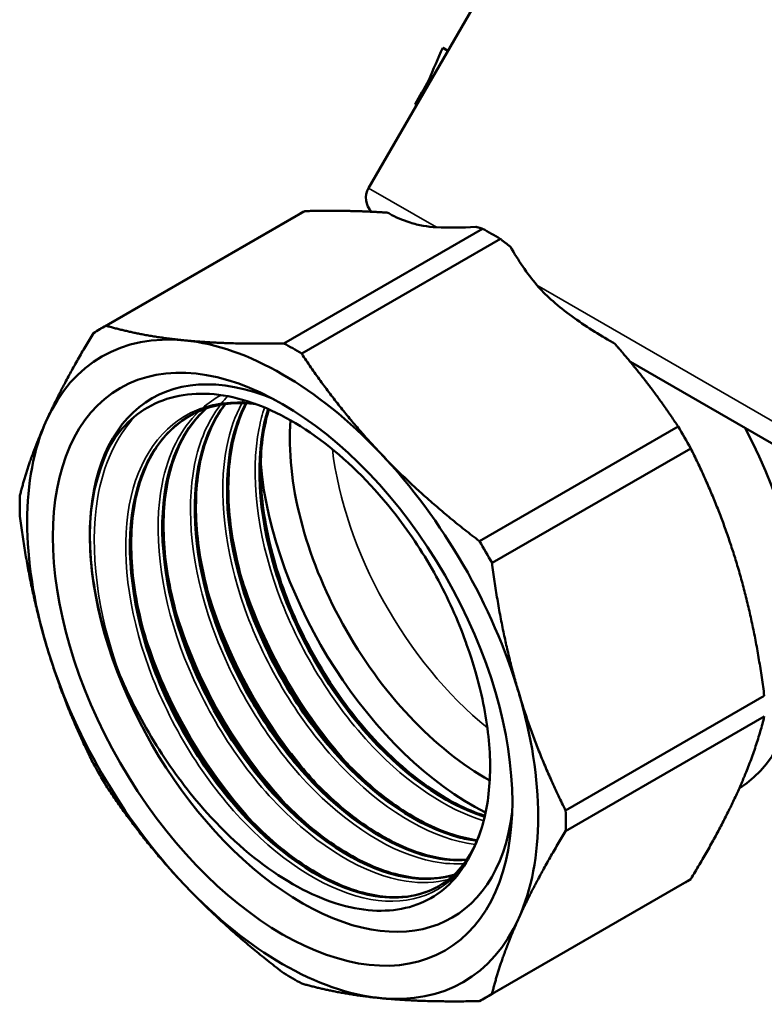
# Model space of a CAD drawing. Header units: millimetres. Extents: x 34 to 197, y 81 to 262.
# Tile 2 of 10: x 123 to 160, y 81 to 130. Entities that reach past the tile are written whole.
import ezdxf

# ---------------------------------------------------------------- set-up
doc = ezdxf.new("R2010")
doc.units = ezdxf.units.MM
doc.layers.add('Видимые тонкие (ГОСТ)', color=7, linetype='Continuous', lineweight=35)
doc.layers.add('Видимый контур (ГОСТ)', color=7, linetype='Continuous', lineweight=50)

msp = doc.modelspace()

# ---------------------------------------------------------------- linework, layer by layer
at = {"layer": 'Видимые тонкие (ГОСТ)'}
for p, q in [((140.288, 121.871), (143.726, 119.886)), ((148.793, 116.96), (167.568, 106.121))]:
    msp.add_line(p, q, dxfattribs=at)
msp.add_ellipse((148.259, 104.66), major_axis=(7, -12.124), ratio=0.57735, start_param=4.071316, end_param=5.297834, dxfattribs=at)
for points, knots in [([(145.227, 87.793), (144.175, 86.243), (142.429, 85.568), (140.398, 85.927), (138.368, 86.286), (136.07, 87.677), (134.036, 89.793), (132.003, 91.908), (130.251, 94.732), (129.191, 97.634), (128.13, 100.535), (127.768, 103.492), (128.201, 105.845), (128.634, 108.196), (129.858, 109.926), (131.611, 110.651), (132.45, 110.998), (133.407, 111.114), (134.428, 111.005)], [0.523357, 0.523357, 0.523357, 0.523357, 1.220245, 1.220245, 1.220245, 1.916957, 1.916957, 1.916957, 2.613497, 2.613497, 2.613497, 3.309869, 3.309869, 3.309869, 4.006078, 4.006078, 4.006078, 4.339437, 4.339437, 4.339437, 4.339437]), ([(145.685, 88.702), (145.546, 88.718), (145.406, 88.739), (145.264, 88.765), (143.22, 89.138), (140.908, 90.554), (138.87, 92.697), (136.834, 94.837), (135.089, 97.685), (134.044, 100.601), (133.002, 103.513), (132.667, 106.47), (133.13, 108.807), (133.291, 109.62), (133.548, 110.356), (133.89, 110.998)], [20.025531, 20.025531, 20.025531, 20.025531, 20.074076, 20.074076, 20.074076, 20.774494, 20.774494, 20.774494, 21.473943, 21.473943, 21.473943, 22.172496, 22.172496, 22.172496, 22.415413, 22.415413, 22.415413, 22.415413]), ([(144.326, 86.931), (143.673, 86.761), (142.955, 86.729), (142.195, 86.844), (140.121, 87.159), (137.748, 88.571), (135.657, 90.751), (133.611, 92.885), (131.851, 95.736), (130.795, 98.66), (129.74, 101.581), (129.397, 104.553), (129.857, 106.901), (130.158, 108.437), (130.802, 109.699), (131.711, 110.58)], [7.222035, 7.222035, 7.222035, 7.222035, 7.484819, 7.484819, 7.484819, 8.201705, 8.201705, 8.201705, 8.903255, 8.903255, 8.903255, 9.604273, 9.604273, 9.604273, 10.062544, 10.062544, 10.062544, 10.062544]), ([(145.192, 87.742), (144.671, 87.695), (144.12, 87.725), (143.548, 87.837), (141.505, 88.235), (139.202, 89.667), (137.177, 91.815), (135.153, 93.962), (133.422, 96.808), (132.389, 99.716), (131.358, 102.622), (131.033, 105.568), (131.502, 107.895), (131.741, 109.081), (132.185, 110.101), (132.799, 110.906)], [13.604715, 13.604715, 13.604715, 13.604715, 13.800209, 13.800209, 13.800209, 14.498004, 14.498004, 14.498004, 15.195408, 15.195408, 15.195408, 15.89244, 15.89244, 15.89244, 16.247642, 16.247642, 16.247642, 16.247642]), ([(146.103, 89.902), (144.269, 90.455), (142.284, 91.77), (140.507, 93.637), (138.481, 95.766), (136.742, 98.597), (135.695, 101.499), (134.642, 104.42), (134.3, 107.39), (134.762, 109.738), (134.833, 110.101), (134.924, 110.449), (135.032, 110.78)], [26.446788, 26.446788, 26.446788, 26.446788, 27.057292, 27.057292, 27.057292, 27.753461, 27.753461, 27.753461, 28.454368, 28.454368, 28.454368, 28.562855, 28.562855, 28.562855, 28.562855]), ([(127.732, 97.263), (126.583, 100.397), (126.171, 103.589), (126.597, 106.157), (126.884, 107.887), (127.55, 109.326), (128.516, 110.349)], [2.615652, 2.615652, 2.615652, 2.615652, 3.294734, 3.294734, 3.294734, 3.752243, 3.752243, 3.752243, 3.752243]), ([(139.654, 92.345), (139.488, 92.517), (139.324, 92.693), (139.162, 92.873), (136.991, 95.282), (135.161, 98.402), (134.085, 101.561), (133.963, 101.918), (133.851, 102.276), (133.749, 102.633)], [27.0518378, 27.0518378, 27.0518378, 27.0518378, 27.1029477, 27.1029477, 27.1029477, 27.7861527, 27.7861527, 27.7861527, 27.863481, 27.863481, 27.863481, 27.863481]), ([(138.021, 91.405), (137.325, 92.125), (136.658, 92.917), (136.034, 93.765), (134.295, 96.133), (132.911, 98.932), (132.114, 101.69)], [20.7686525, 20.7686525, 20.7686525, 20.7686525, 20.9828777, 20.9828777, 20.9828777, 21.5802957, 21.5802957, 21.5802957, 21.5802957]), ([(136.387, 90.462), (135.138, 91.761), (133.977, 93.289), (132.996, 94.95), (131.911, 96.787), (131.052, 98.777), (130.484, 100.746)], [14.4854672, 14.4854672, 14.4854672, 14.4854672, 14.8707726, 14.8707726, 14.8707726, 15.2971103, 15.2971103, 15.2971103, 15.2971103]), ([(134.752, 89.515), (133.07, 91.269), (131.55, 93.445), (130.405, 95.779), (129.761, 97.093), (129.237, 98.452), (128.85, 99.801)], [8.2022818, 8.2022818, 8.2022818, 8.2022818, 8.7216927, 8.7216927, 8.7216927, 9.013925, 9.013925, 9.013925, 9.013925])]:
    msp.add_open_spline(points, degree=3, knots=knots, dxfattribs=at)
for points in [[(131.9, 110.754), (132.19, 111.008), (132.504, 111.226), (132.84, 111.404)], [(132.858, 110.983), (132.958, 111.109), (133.061, 111.23), (133.169, 111.345)], [(133.913, 111.043), (133.933, 111.08), (133.954, 111.116), (133.974, 111.152)], [(126.213, 104.266), (126.246, 106.088), (126.631, 107.704), (127.32, 108.983)], [(144.682, 87.039), (144.632, 87.022), (144.582, 87.005), (144.531, 86.989)]]:
    msp.add_open_spline(points, degree=3, dxfattribs=at)
at = {"layer": 'Видимый контур (ГОСТ)'}
for p, q in [((154.538, 146.552), (140.288, 121.871)), ((144.294, 128.809), (144.038, 128.956)), ((144.294, 128.809), (144.107, 128.917)), ((143.411, 127.279), (143.338, 127.321)), ((142.71, 126.064), (142.637, 126.106)), ((136.745, 120.529), (126.711, 114.736)), ((137.069, 120.704), (127.035, 114.911)), ((146.044, 119.815), (136.01, 114.022)), ((146.946, 119.295), (136.912, 113.502)), ((164.525, 106.723), (153.513, 113.081)), ((155.921, 109.82), (145.887, 104.027)), ((156.559, 108.716), (146.524, 102.923)), ((160.276, 96.206), (150.242, 90.413)), ((160.276, 95.165), (150.242, 89.371)), ((156.245, 86.754), (146.211, 80.961)), ((156.559, 86.948), (146.524, 81.154))]:
    msp.add_line(p, q, dxfattribs=at)
msp.add_arc((141.154, 121.371), 1, 150, 224.2756, dxfattribs=at)
for centre, major_axis, ratio, start_param, end_param in [((146.495, 103.642), (-9.75, 16.887), 0.57735, 6.250484, 6.283185), ((162.646, 129.096), (-22.21, -7.915), 0.213422, 0.479984, 0.631178), ((146.495, 103.642), (-9.75, 16.887), 0.57735, 5.465086, 5.530488), ((162.646, 129.096), (-13.034, -13.034), 0.843039, 6.053749, 6.204944), ((135.95, 97.554), (-9.125, 15.805), 0.57735, 5.890486, 6.675884), ((136.461, 97.849), (-9.75, 16.887), 0.57735, 6.250484, 6.315886), ((135.95, 97.554), (-9.125, 15.805), 0.57735, 5.105088, 5.890486), ((136.461, 97.849), (9.75, -16.887), 0.57735, 2.323494, 2.388895), ((136.926, 98.117), (-7.575, 13.12), 0.57735, 5.631029, 10.076934), ((136.926, 98.117), (-7.575, 13.12), 0.57735, 5.631029, 10.076934), ((135.95, 97.554), (9.125, -15.805), 0.57735, 3.534292, 4.31969), ((146.211, 103.478), (7, -12.124), 0.57735, 3.842841, 5.517799), ((146.495, 103.642), (-9.75, 16.887), 0.57735, 4.679688, 4.74509), ((150.391, 105.892), (8.375, -14.506), 0.57735, 0.029543, 1.502835), ((135.95, 97.554), (-9.125, 15.805), 0.57735, 4.31969, 5.105088), ((145.496, 103.065), (7.575, -13.12), 0.57735, 4.032759, 5.563525), ((136.461, 97.849), (-9.75, 16.887), 0.57735, 0.752697, 0.818099), ((136.461, 97.849), (9.75, -16.887), 0.57735, 1.538096, 1.603497), ((135.95, 97.554), (9.125, -15.805), 0.57735, 4.31969, 5.105088), ((135.95, 97.554), (-9.125, 15.805), 0.57735, 3.534292, 4.31969), ((136.461, 97.849), (-9.75, 16.887), 0.57735, 1.538096, 1.603497), ((136.926, 98.117), (-6.719, 11.638), 0.57735, 3.903457, 3.956247), ((136.461, 97.849), (9.75, -16.887), 0.57735, 0.752697, 0.818099), ((135.95, 97.554), (9.125, -15.805), 0.57735, 5.105088, 5.890486), ((146.495, 103.642), (9.75, -16.887), 0.57735, 0, 0.032701), ((135.95, 97.554), (9.125, -15.805), 0.57735, 5.890486, 6.675884), ((136.461, 97.849), (-9.75, 16.887), 0.57735, 2.323494, 2.388895), ((136.461, 97.849), (9.75, -16.887), 0.57735, 6.250484, 6.315886)]:
    msp.add_ellipse(centre, major_axis=major_axis, ratio=ratio, start_param=start_param, end_param=end_param, dxfattribs=at)
msp.add_ellipse((135.95, 97.554), major_axis=(-8.204, 14.209), ratio=0.57735, dxfattribs=at)
for points in [[(144.038, 128.956), (143.794, 128.417), (143.561, 127.872), (143.338, 127.321)], [(144.107, 128.917), (144.082, 128.931), (144.059, 128.944), (144.038, 128.956)], [(143.338, 127.321), (143.105, 126.916), (142.871, 126.511), (142.637, 126.106)]]:
    msp.add_open_spline(points, degree=3, dxfattribs=at)
for points, weights in [([(140.819, 120.652), (139.13, 120.752), (137.069, 120.704)], [1.12920133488, 1.12167608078, 1.0946130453]), ([(140.819, 120.652), (141.046, 120.639), (141.268, 120.623)], [1.18033841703, 1.18140488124, 1.18209594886]), ([(146.044, 119.815), (145.879, 119.863), (145.713, 119.908)], [1.0946130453, 1.09792776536, 1.10094938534]), ([(147.455, 118.902), (147.204, 119.099), (146.946, 119.295)], [1.10094938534, 1.09792776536, 1.0946130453]), ([(124.028, 110.14), (124.927, 112.126), (126.397, 114.543)], [1, 1.02631941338, 1.01845301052]), ([(127.035, 114.911), (128.843, 114.387), (131.012, 114.172)], [1.01845301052, 1.02631941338, 1]), ([(131.012, 114.172), (133.182, 113.957), (136.01, 114.022)], [1, 1.02631941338, 1.01845301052]), ([(152.71, 114.017), (152.915, 113.787), (153.115, 113.553)], [1.18209594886, 1.18140488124, 1.18033841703]), ([(136.912, 113.502), (138.719, 110.76), (140.889, 108.47)], [1.01845301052, 1.02631941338, 1]), ([(155.921, 109.82), (154.604, 111.818), (153.115, 113.553)], [1.0946130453, 1.12167608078, 1.12920133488]), ([(122.68, 106.326), (123.129, 108.153), (124.028, 110.14)], [1.01845301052, 1.02631941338, 1]), ([(140.889, 108.47), (143.058, 106.179), (145.887, 104.027)], [1, 1.02631941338, 1.01845301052]), ([(160.276, 96.206), (159.405, 103.031), (156.559, 108.716)], [1.0946130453, 1.16958654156, 1.0946130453]), ([(124.028, 98.735), (123.129, 101.759), (122.68, 105.285)], [1, 1.02631941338, 1.01845301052]), ([(146.524, 102.923), (146.974, 99.397), (147.873, 96.373)], [1.01845301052, 1.02631941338, 1]), ([(126.397, 92.775), (124.927, 95.711), (124.028, 98.735)], [1.01845301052, 1.02631941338, 1]), ([(147.873, 96.373), (148.771, 93.349), (150.242, 90.413)], [1, 1.02631941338, 1.01845301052]), ([(156.559, 86.948), (159.405, 91.627), (160.276, 95.165)], [1.0946130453, 1.16958654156, 1.0946130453]), ([(131.012, 86.638), (128.843, 88.929), (127.035, 91.67)], [1, 1.02631941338, 1.01845301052]), ([(150.242, 89.371), (148.771, 86.955), (147.873, 84.968)], [1.01845301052, 1.02631941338, 1]), ([(136.01, 82.196), (133.182, 84.348), (131.012, 86.638)], [1.01845301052, 1.02631941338, 1]), ([(147.873, 84.968), (146.974, 82.982), (146.524, 81.154)], [1, 1.02631941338, 1.01845301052]), ([(140.889, 80.936), (138.719, 81.151), (136.912, 81.675)], [1, 1.02631941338, 1.01845301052]), ([(145.887, 80.786), (143.058, 80.721), (140.889, 80.936)], [1.01845301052, 1.02631941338, 1])]:
    msp.add_rational_spline(points, weights, degree=2, dxfattribs=at)
for points, knots in [([(143.726, 119.886), (143.484, 119.897), (143.263, 119.925), (142.817, 120.004), (142.597, 120.059), (141.984, 120.249), (141.638, 120.407), (141.33, 120.585), (141.299, 120.604), (141.268, 120.623)], [0.6629246, 0.6629246, 0.6629246, 0.6629246, 0.7653883, 0.7653883, 0.8817136, 0.8817136, 1.1143644, 1.1143644, 1.1406124, 1.1406124, 1.1406124, 1.1406124]), ([(152.71, 114.017), (152.633, 114.06), (152.556, 114.104), (151.812, 114.534), (151.098, 114.987), (150.105, 115.725), (149.787, 115.98), (149.237, 116.476), (148.998, 116.713), (148.793, 116.96)], [-1.1406124, -1.1406124, -1.1406124, -1.1406124, -1.1143644, -1.1143644, -0.8817136, -0.8817136, -0.7653883, -0.7653883, -0.6629246, -0.6629246, -0.6629246, -0.6629246]), ([(127.702, 109.544), (128.438, 110.453), (129.391, 111.06), (131.61, 111.586), (132.849, 111.511), (135.446, 110.697), (136.777, 109.978), (139.356, 107.994), (140.579, 106.76), (142.428, 104.371), (143.111, 103.328), (144.299, 101.16), (144.801, 100.047), (145.2, 98.926)], [0, 0, 0, 0, 0.581408, 0.581408, 1.152304, 1.152304, 1.712683, 1.712683, 2.262542, 2.262542, 2.63669, 2.63669, 3.005764, 3.005764, 3.005764, 3.005764]), ([(134.578, 110.959), (134.328, 110.988), (134.083, 111.003), (132.96, 111.007), (132.138, 110.819), (131.427, 110.453)], [3.6253142, 3.6253142, 3.6253142, 3.6253142, 3.7369006, 3.7369006, 4.1490092, 4.1490092, 4.1490092, 4.1490092]), ([(133.057, 110.954), (132.852, 110.688), (132.667, 110.398), (132.063, 109.243), (131.768, 108.216), (131.52, 105.972), (131.557, 104.731), (131.947, 102.179), (132.303, 100.837), (133.283, 98.213), (133.921, 96.899), (135.392, 94.46), (136.245, 93.306), (138.053, 91.303), (139.03, 90.428), (140.978, 89.062), (141.973, 88.554), (143.734, 87.992), (144.532, 87.886), (145.256, 87.935)], [0.286525, 0.286525, 0.286525, 0.286525, 0.449189, 0.449189, 0.88575, 0.88575, 1.313814, 1.313814, 1.740873, 1.740873, 2.168971, 2.168971, 2.597684, 2.597684, 3.026236, 3.026236, 3.453845, 3.453845, 3.828905, 3.828905, 3.828905, 3.828905]), ([(134.095, 110.994), (133.839, 110.514), (133.63, 109.981), (133.476, 109.401), (132.883, 107.176), (133.082, 104.28), (134.013, 101.37), (134.943, 98.462), (136.597, 95.564), (138.58, 93.333), (140.561, 91.103), (142.855, 89.557), (144.922, 89.042), (145.208, 88.97), (145.489, 88.919), (145.765, 88.887)], [-22.415654, -22.415654, -22.415654, -22.415654, -22.232426, -22.232426, -22.232426, -21.52937, -21.52937, -21.52937, -20.826849, -20.826849, -20.826849, -20.124844, -20.124844, -20.124844, -20.027615, -20.027615, -20.027615, -20.027615]), ([(145.767, 88.901), (145.002, 88.992), (144.195, 89.229), (143.371, 89.611), (141.228, 90.606), (138.996, 92.58), (137.198, 95.09), (135.403, 97.597), (134.056, 100.619), (133.478, 103.474), (132.901, 106.326), (133.096, 108.99), (134.034, 110.867), (134.056, 110.911), (134.078, 110.954), (134.101, 110.998)], [26.311963, 26.311963, 26.311963, 26.311963, 26.581389, 26.581389, 26.581389, 27.282249, 27.282249, 27.282249, 27.982216, 27.982216, 27.982216, 28.681362, 28.681362, 28.681362, 28.697783, 28.697783, 28.697783, 28.697783]), ([(134.121, 110.997), (133.69, 110.161), (133.401, 109.146), (133.154, 106.915), (133.192, 105.675), (133.581, 103.123), (133.937, 101.781), (134.917, 99.157), (135.555, 97.842), (137.027, 95.404), (137.88, 94.25), (139.687, 92.246), (140.664, 91.371), (142.612, 90.006), (143.607, 89.497), (144.966, 89.064), (145.379, 88.971), (145.78, 88.918)], [0.454528, 0.454528, 0.454528, 0.454528, 0.88575, 0.88575, 1.313814, 1.313814, 1.740873, 1.740873, 2.168971, 2.168971, 2.597684, 2.597684, 3.026236, 3.026236, 3.453845, 3.453845, 3.64527, 3.64527, 3.64527, 3.64527]), ([(132.085, 110.724), (131.076, 109.835), (130.369, 108.498), (130.056, 106.849), (129.613, 104.509), (129.967, 101.559), (131.025, 98.664), (132.08, 95.772), (133.828, 92.959), (135.855, 90.857), (137.88, 88.758), (140.167, 87.385), (142.182, 87.043), (143.051, 86.896), (143.866, 86.941), (144.596, 87.164)], [-10.092149, -10.092149, -10.092149, -10.092149, -9.597882, -9.597882, -9.597882, -8.897022, -8.897022, -8.897022, -8.197054, -8.197054, -8.197054, -7.497909, -7.497909, -7.497909, -7.196393, -7.196393, -7.196393, -7.196393]), ([(144.602, 87.17), (143.471, 86.832), (142.134, 86.923), (140.724, 87.461), (138.599, 88.272), (136.328, 90.091), (134.448, 92.508), (132.57, 94.923), (131.098, 97.916), (130.385, 100.807), (129.671, 103.696), (129.722, 106.461), (130.538, 108.475), (130.909, 109.393), (131.439, 110.151), (132.093, 110.725)], [13.480661, 13.480661, 13.480661, 13.480661, 13.946845, 13.946845, 13.946845, 14.649901, 14.649901, 14.649901, 15.352422, 15.352422, 15.352422, 16.054427, 16.054427, 16.054427, 16.374336, 16.374336, 16.374336, 16.374336]), ([(132.095, 110.733), (131.612, 110.306), (131.197, 109.769), (130.429, 108.299), (130.133, 107.272), (129.885, 105.028), (129.923, 103.787), (130.312, 101.236), (130.668, 99.894), (131.649, 97.27), (132.286, 95.955), (133.758, 93.517), (134.611, 92.363), (136.418, 90.359), (137.395, 89.484), (139.343, 88.118), (140.338, 87.61), (142.213, 87.013), (143.116, 86.916), (144.156, 87.051), (144.387, 87.1), (144.609, 87.167)], [0.123243, 0.123243, 0.123243, 0.123243, 0.449189, 0.449189, 0.88575, 0.88575, 1.313814, 1.313814, 1.740873, 1.740873, 2.168971, 2.168971, 2.597684, 2.597684, 3.026236, 3.026236, 3.453845, 3.453845, 3.880537, 3.880537, 4.007667, 4.007667, 4.007667, 4.007667]), ([(133.04, 110.945), (132.462, 110.206), (132.031, 109.279), (131.777, 108.202), (131.245, 105.942), (131.5, 103.04), (132.47, 100.147), (133.439, 97.257), (135.115, 94.399), (137.102, 92.214), (139.089, 90.032), (141.371, 88.539), (143.416, 88.067), (144.053, 87.92), (144.665, 87.873), (145.241, 87.921)], [-16.25561, -16.25561, -16.25561, -16.25561, -15.922636, -15.922636, -15.922636, -15.223739, -15.223739, -15.223739, -14.525215, -14.525215, -14.525215, -13.827047, -13.827047, -13.827047, -13.609618, -13.609618, -13.609618, -13.609618]), ([(145.245, 87.93), (144.283, 87.856), (143.219, 88.044), (142.117, 88.501), (139.993, 89.38), (137.747, 91.247), (135.904, 93.685), (134.061, 96.122), (132.635, 99.11), (131.964, 101.978), (131.293, 104.845), (131.382, 107.57), (132.224, 109.543), (132.448, 110.067), (132.724, 110.538), (133.047, 110.948)], [19.893911, 19.893911, 19.893911, 19.893911, 20.256635, 20.256635, 20.256635, 20.955532, 20.955532, 20.955532, 21.654056, 21.654056, 21.654056, 22.352224, 22.352224, 22.352224, 22.537779, 22.537779, 22.537779, 22.537779]), ([(135.214, 110.703), (135.19, 110.626), (135.167, 110.548), (135.144, 110.469), (134.527, 108.284), (134.688, 105.427), (135.577, 102.538), (136.465, 99.65), (138.073, 96.753), (140.023, 94.495), (141.92, 92.298), (144.126, 90.723), (146.152, 90.098)], [-28.554027, -28.554027, -28.554027, -28.554027, -28.528729, -28.528729, -28.528729, -27.830683, -27.830683, -27.830683, -27.132807, -27.132807, -27.132807, -26.453528, -26.453528, -26.453528, -26.453528]), ([(146.153, 90.113), (145.74, 90.239), (145.32, 90.404), (144.895, 90.607), (142.76, 91.629), (140.545, 93.617), (138.766, 96.127), (136.977, 98.653), (135.644, 101.689), (135.087, 104.547), (134.643, 106.827), (134.695, 108.979), (135.226, 110.698)], [32.737951, 32.737951, 32.737951, 32.737951, 32.876581, 32.876581, 32.876581, 33.574094, 33.574094, 33.574094, 34.275991, 34.275991, 34.275991, 34.835877, 34.835877, 34.835877, 34.835877]), ([(135.255, 110.686), (135.094, 110.152), (134.978, 109.576), (134.789, 107.859), (134.826, 106.618), (135.216, 104.067), (135.571, 102.725), (136.552, 100.1), (137.189, 98.786), (138.661, 96.348), (139.514, 95.194), (141.322, 93.19), (142.299, 92.315), (144.241, 90.953), (145.229, 90.447), (146.163, 90.147)], [0.652101, 0.652101, 0.652101, 0.652101, 0.88575, 0.88575, 1.313814, 1.313814, 1.740873, 1.740873, 2.168971, 2.168971, 2.597684, 2.597684, 3.026236, 3.026236, 3.451248, 3.451248, 3.451248, 3.451248]), ([(131.427, 110.452), (129.868, 109.645), (128.788, 107.984), (128.4, 105.784), (127.985, 103.436), (128.361, 100.492), (129.43, 97.613), (130.505, 94.715), (132.273, 91.905), (134.313, 89.819), (136.344, 87.743), (138.628, 86.399), (140.633, 86.086), (141.914, 85.886), (143.075, 86.107), (144.01, 86.704)], [-3.955983, -3.955983, -3.955983, -3.955983, -3.30269, -3.30269, -3.30269, -2.605177, -2.605177, -2.605177, -1.90328, -1.90328, -1.90328, -1.20484, -1.20484, -1.20484, -0.758567, -0.758567, -0.758567, -0.758567]), ([(143.849, 86.6), (142.594, 85.887), (140.96, 85.832), (139.209, 86.473), (137.104, 87.242), (134.845, 89.008), (132.96, 91.379), (131.075, 93.748), (129.578, 96.704), (128.822, 99.582), (128.066, 102.459), (128.058, 105.238), (128.812, 107.295), (129.315, 108.666), (130.154, 109.709), (131.232, 110.339)], [7.069647, 7.069647, 7.069647, 7.069647, 7.650542, 7.650542, 7.650542, 8.348587, 8.348587, 8.348587, 9.046464, 9.046464, 9.046464, 9.744177, 9.744177, 9.744177, 10.209192, 10.209192, 10.209192, 10.209192]), ([(131.036, 110.227), (130.303, 109.755), (129.687, 109.063), (128.794, 107.355), (128.499, 106.329), (128.251, 104.084), (128.289, 102.844), (128.678, 100.292), (129.034, 98.95), (130.014, 96.326), (130.652, 95.011), (132.124, 92.573), (132.976, 91.419), (134.784, 89.416), (135.761, 88.541), (137.709, 87.175), (138.704, 86.666), (140.579, 86.069), (141.482, 85.972), (142.786, 86.142), (143.255, 86.287), (143.681, 86.506)], [0, 0, 0, 0, 0.449189, 0.449189, 0.88575, 0.88575, 1.313814, 1.313814, 1.740873, 1.740873, 2.168971, 2.168971, 2.597684, 2.597684, 3.026236, 3.026236, 3.453845, 3.453845, 3.880537, 3.880537, 4.148568, 4.148568, 4.148568, 4.148568]), ([(126.213, 104.266), (126.21, 105.531), (126.381, 106.691), (127.038, 108.618), (127.432, 109.21), (127.702, 109.544)], [0, 0, 0, 0, 0.4639986, 0.4639986, 0.8939478, 0.8939478, 0.8939478, 0.8939478]), ([(127.732, 97.263), (127.46, 97.907), (127.062, 98.953), (126.394, 101.641), (126.216, 103.002), (126.213, 104.266)], [0, 0, 0, 0, 0.212911, 0.212911, 0.4428334, 0.4428334, 0.4428334, 0.4428334]), ([(145.2, 98.926), (145.428, 98.283), (145.738, 97.359), (146.252, 95.112), (146.398, 94.005), (146.424, 92.954)], [0, 0, 0, 0, 0.2113366, 0.2113366, 0.4315165, 0.4315165, 0.4315165, 0.4315165]), ([(145.227, 87.793), (144.656, 86.828), (143.869, 86.13), (141.94, 85.329), (140.811, 85.245), (138.349, 85.722), (137.038, 86.29), (134.399, 88.023), (133.099, 89.181), (131.06, 91.52), (130.278, 92.58), (128.868, 94.846), (128.248, 96.043), (127.732, 97.263)], [0, 0, 0, 0, 0.534034, 0.534034, 1.078571, 1.078571, 1.633607, 1.633607, 2.19914, 2.19914, 2.596663, 2.596663, 2.999251, 2.999251, 2.999251, 2.999251]), ([(146.425, 92.374), (146.405, 91.35), (146.264, 90.407), (145.76, 88.745), (145.453, 88.175), (145.227, 87.793)], [0.031275, 0.031275, 0.031275, 0.031275, 0.4124432, 0.4124432, 0.7785621, 0.7785621, 0.7785621, 0.7785621]), ([(144.014, 86.698), (144.693, 87.135), (145.255, 87.795), (145.769, 88.877), (145.871, 89.136), (145.96, 89.41)], [0, 0, 0, 0, 0.4526919, 0.4526919, 0.5845753, 0.5845753, 0.5845753, 0.5845753])]:
    msp.add_open_spline(points, degree=3, knots=knots, dxfattribs=at)

doc.saveas('drawing.dxf')
